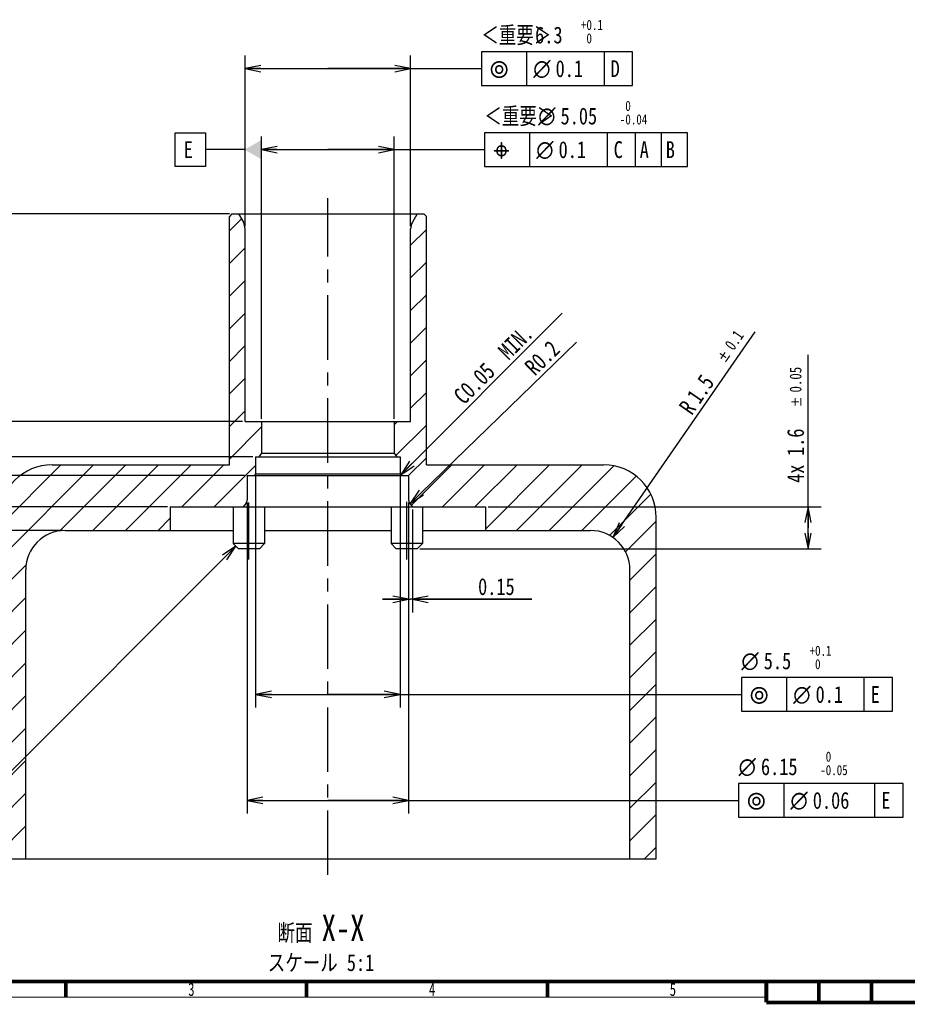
# Model space of a CAD drawing. Header units: millimetres. Extents: x 11 to 601, y 29 to 435.
# Tile 2 of 10: x 114 to 283, y 38 to 225. Entities that reach past the tile are written whole.
import ezdxf
from ezdxf.enums import TextEntityAlignment as Align

# ---------------------------------------------------------------- set-up
doc = ezdxf.new("R2010")
doc.units = ezdxf.units.MM
doc.header["$LTSCALE"] = 32.67
doc.linetypes.add('CENTER', pattern=[0.6, 0.375, -0.075, 0.075, -0.075])
doc.layers.get('0').update_dxf_attribs({"linetype": 'CONTINUOUS'})
doc.layers.add('AXIS', color=7, linetype='CONTINUOUS')
doc.layers.add('DEF_AXIS', color=7, linetype='CONTINUOUS')
doc.styles.get("Standard").update_dxf_attribs({"font": 'txt', "width": 0.8})
doc.styles.add('TEXTSTYLE_14', font='gdt')
doc.styles.add('TEXTSTYLE_2', font='txt', dxfattribs={"width": 0.71399992})
doc.dimstyles.new('DIMSTYLE_11', dxfattribs={"dimtxt": 3.2, "dimasz": 3, "dimexe": 2.5, "dimexo": 0.5, "dimgap": 0.8, "dimtad": 1, "dimdec": 3, "dimlfac": 0.2, "dimdsep": 46, "dimtxsty": 'STANDARD', "dimblk": 'OPEN', "dimblk1": 'OPEN', "dimblk2": 'OPEN', "dimcen": 0.09, "dimadec": 3, "dimazin": 2, "dimtol": 1, "dimtp": 0.1, "dimtfac": 0.6, "dimtdec": 3, "dimtofl": 0, "dimtmove": 0, "dimatfit": 3, "dimldrblk": 'OPEN', "dimfxl": 1, "dimtolj": 1, "dimarcsym": 0})
doc.dimstyles.new('DIMSTYLE_12', dxfattribs={"dimtxt": 3.2, "dimasz": 3, "dimexe": 2.5, "dimexo": 0.5, "dimgap": 0.8, "dimtad": 1, "dimdec": 3, "dimlfac": 0.2, "dimdsep": 46, "dimtxsty": 'STANDARD', "dimblk": 'OPEN', "dimblk1": 'OPEN', "dimblk2": 'OPEN', "dimcen": 0.09, "dimadec": 3, "dimazin": 2, "dimtol": 1, "dimtm": 0.05, "dimtfac": 0.6, "dimtdec": 3, "dimtofl": 0, "dimtmove": 0, "dimatfit": 3, "dimldrblk": 'OPEN', "dimfxl": 1, "dimtolj": 1, "dimarcsym": 0})
doc.dimstyles.new('DIMSTYLE_13', dxfattribs={"dimtxt": 3.2, "dimasz": 3, "dimexe": 2.5, "dimexo": 0.5, "dimgap": 0.8, "dimtad": 1, "dimdec": 3, "dimlfac": 0.2, "dimdsep": 46, "dimtxsty": 'STANDARD', "dimblk": 'OPEN', "dimblk1": 'OPEN', "dimblk2": 'OPEN', "dimcen": 0.09, "dimadec": 3, "dimazin": 2, "dimtol": 1, "dimtp": 0.03, "dimtm": 0.03, "dimtfac": 1, "dimtdec": 3, "dimtofl": 0, "dimtmove": 0, "dimatfit": 3, "dimldrblk": 'OPEN', "dimfxl": 1, "dimtolj": 1, "dimarcsym": 0})
doc.dimstyles.new('DIMSTYLE_14', dxfattribs={"dimtxt": 3.2, "dimasz": 3, "dimexe": 2.5, "dimexo": 0.5, "dimgap": 0.8, "dimtad": 1, "dimdec": 3, "dimlfac": 0.2, "dimdsep": 46, "dimtxsty": 'STANDARD', "dimblk": 'OPEN', "dimblk1": 'OPEN', "dimblk2": 'OPEN', "dimcen": 0.09, "dimadec": 3, "dimazin": 2, "dimtp": 0.001, "dimtm": 0.001, "dimtfac": 1, "dimtdec": 3, "dimtofl": 0, "dimtmove": 0, "dimatfit": 3, "dimldrblk": 'OPEN', "dimfxl": 1, "dimtolj": 1, "dimarcsym": 0})
doc.dimstyles.new('DIMSTYLE_17', dxfattribs={"dimtxt": 3.2, "dimasz": 3, "dimexe": 2.5, "dimexo": 0.5, "dimgap": 0.8, "dimtad": 1, "dimdec": 3, "dimlfac": 0.2, "dimdsep": 46, "dimtxsty": 'STANDARD', "dimblk": 'OPEN', "dimblk1": 'OPEN', "dimblk2": 'OPEN', "dimcen": 0.09, "dimadec": 3, "dimazin": 2, "dimtol": 1, "dimtp": 0.1, "dimtm": 0.1, "dimtfac": 1, "dimtdec": 3, "dimtofl": 0, "dimtmove": 0, "dimatfit": 3, "dimldrblk": 'OPEN', "dimfxl": 1, "dimtolj": 1, "dimarcsym": 0})
doc.dimstyles.new('DIMSTYLE_18', dxfattribs={"dimtxt": 3.2, "dimasz": 3, "dimexe": 2.5, "dimexo": 0.5, "dimgap": 0.8, "dimtad": 1, "dimdec": 3, "dimlfac": 0.2, "dimdsep": 46, "dimtxsty": 'STANDARD', "dimblk": 'OPEN', "dimblk1": 'OPEN', "dimblk2": 'OPEN', "dimcen": 0.09, "dimadec": 3, "dimazin": 2, "dimtp": 0.001, "dimtm": 0.001, "dimtfac": 1, "dimtdec": 3, "dimtofl": 0, "dimtmove": 0, "dimatfit": 3, "dimldrblk": 'OPEN', "dimfxl": 1, "dimtolj": 1, "dimarcsym": 0})
doc.dimstyles.new('DIMSTYLE_7', dxfattribs={"dimtxt": 3.2, "dimasz": 3, "dimexe": 2.5, "dimexo": 0.5, "dimgap": 0.8, "dimtad": 1, "dimdec": 3, "dimlfac": 0.2, "dimdsep": 46, "dimtxsty": 'STANDARD', "dimblk": 'OPEN', "dimblk1": 'OPEN', "dimblk2": 'OPEN', "dimcen": 0.09, "dimadec": 3, "dimazin": 2, "dimtol": 1, "dimtm": 0.04, "dimtfac": 0.6, "dimtdec": 3, "dimtofl": 0, "dimtmove": 0, "dimatfit": 3, "dimldrblk": 'OPEN', "dimfxl": 1, "dimtolj": 1, "dimarcsym": 0})
doc.dimstyles.new('DIMSTYLE_8', dxfattribs={"dimtxt": 3.2, "dimasz": 3, "dimexe": 2.5, "dimexo": 0.5, "dimgap": 0.8, "dimtad": 1, "dimdec": 3, "dimlfac": 0.2, "dimdsep": 46, "dimtxsty": 'STANDARD', "dimblk": 'OPEN', "dimblk1": 'OPEN', "dimblk2": 'OPEN', "dimcen": 0.09, "dimadec": 3, "dimazin": 2, "dimtol": 1, "dimtp": 0.05, "dimtm": 0.05, "dimtfac": 1, "dimtdec": 3, "dimtofl": 0, "dimtmove": 0, "dimatfit": 3, "dimldrblk": 'OPEN', "dimfxl": 1, "dimtolj": 1, "dimarcsym": 0})
doc.dimstyles.get("Standard").update_dxf_attribs({"dimtxt": 3.2, "dimasz": 3, "dimexe": 2.5, "dimexo": 0.5, "dimtad": 1, "dimdec": 3, "dimdsep": 46, "dimtxsty": 'STANDARD', "dimblk": 'OPEN', "dimblk1": 'OPEN', "dimblk2": 'OPEN', "dimcen": 0.09, "dimadec": 3, "dimazin": 2, "dimtol": 1, "dimtp": 0.001, "dimtm": 0.001, "dimtfac": 1, "dimtdec": 3, "dimtofl": 0, "dimtmove": 0, "dimatfit": 3, "dimldrblk": 'OPEN', "dimfxl": 1, "dimtolj": 1, "dimarcsym": 0})

# ---------------------------------------------------------------- blocks, each defined once
blk = doc.blocks.new('_OPEN')
at = {"color": 0, "linetype": 'BYBLOCK'}
for p, q in [((0, 0), (-1, 0.2)), ((-1, -0.2), (0, 0)), ((-1, 0), (0, 0))]:
    blk.add_line(p, q, dxfattribs=at)
blk = doc.blocks.new('*D10')
at = {"color": 7, "linetype": 'CONTINUOUS'}
for p, q in [((159.9062024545, 149.0508969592), (159.9062024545, 202.7740640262)), ((185.1562024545, 149.0508969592), (185.1562024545, 202.7740640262)), ((159.9062024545, 200.2740640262), (172.5312024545, 200.2740640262)), ((185.1562024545, 200.2740640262), (172.5312024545, 200.2740640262)), ((172.5312024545, 200.2740640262), (202.3218317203, 200.2740640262))]:
    blk.add_line(p, q, dxfattribs=at)
at = {"color": 7, "linetype": 'CONTINUOUS', "xscale": 3, "yscale": 3, "zscale": 3, "rotation": 180}
blk.add_blockref('_OPEN', (159.9062024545, 200.2740640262), dxfattribs=at)
at = {"color": 7, "linetype": 'CONTINUOUS', "xscale": 3, "yscale": 3, "zscale": 3}
blk.add_blockref('_OPEN', (185.1562024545, 200.2740640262), dxfattribs=at)
at = {"color": 7, "linetype": 'CONTINUOUS', "width": 0.8}
for s, height, p in [('＜重要＞', 3.2, (202.3218317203, 205.0740640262)), ('5.05', 3.2, (216.828498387, 205.0740640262)), ('  0', 1.92, (227.068498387, 207.6340640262)), (' -0.04', 1.92, (227.068498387, 205.0740640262))]:
    blk.add_text(s, height=height, dxfattribs=at).set_placement(p)
at = {"color": 7, "linetype": 'CONTINUOUS', "style": 'TEXTSTYLE_14'}
blk.add_text('n', height=3.2, dxfattribs=at).set_placement((212.5618317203, 205.0740640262))
blk = doc.blocks.new('*D11')
at = {"color": 7, "linetype": 'CONTINUOUS'}
for p, q in [((263.9596033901, 128.3008969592), (263.9596033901, 161.2359832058)), ((203.0312024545, 132.3008969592), (266.4596033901, 132.3008969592)), ((263.9596033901, 132.3008969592), (263.9596033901, 128.3008969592)), ((263.9596033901, 124.3008969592), (263.9596033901, 128.3008969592)), ((190.0572215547, 124.3008969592), (266.4596033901, 124.3008969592))]:
    blk.add_line(p, q, dxfattribs=at)
at = {"color": 7, "linetype": 'CONTINUOUS', "xscale": 3, "yscale": 3, "zscale": 3}
for p, rotation in [((263.9596033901, 132.3008969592), 90), ((263.9596033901, 124.3008969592), 270)]:
    blk.add_blockref('_OPEN', p, dxfattribs=dict(at, rotation=rotation))
at = {"color": 7, "linetype": 'CONTINUOUS', "width": 0.8}
for s, height, p in [('0.05', 2.24, (262.6796033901, 154.0679832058)), ('1.6', 3.2, (263.1596033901, 141.9826498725)), ('4x', 3.2, (263.1596033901, 136.8626498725))]:
    blk.add_text(s, height=height, rotation=90, dxfattribs=at).set_placement(p)
at = {"color": 7, "linetype": 'CONTINUOUS', "style": 'TEXTSTYLE_14'}
blk.add_text('`', height=2.24, rotation=90, dxfattribs=at).set_placement((262.6796033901, 151.4546498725))
blk = doc.blocks.new('*D12')
at = {"color": 7, "linetype": 'CONTINUOUS'}
for p, q in [((61.7008399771, 132.3008969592), (61.7008399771, 137.3008969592)), ((61.7008399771, 137.3008969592), (61.7008399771, 130.0508969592)), ((142.0312024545, 132.3008969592), (59.2008399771, 132.3008969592)), ((61.7008399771, 92.3704190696), (61.7008399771, 130.0508969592)), ((122.0312024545, 127.8008969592), (59.2008399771, 127.8008969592)), ((61.7008399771, 127.8008969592), (61.7008399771, 92.3704190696))]:
    blk.add_line(p, q, dxfattribs=at)
at = {"color": 7, "linetype": 'CONTINUOUS', "xscale": 3, "yscale": 3, "zscale": 3}
for p, rotation in [((61.7008399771, 132.3008969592), 270), ((61.7008399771, 127.8008969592), 90)]:
    blk.add_blockref('_OPEN', p, dxfattribs=dict(at, rotation=rotation))
at = {"color": 7, "linetype": 'CONTINUOUS', "width": 0.8}
for s, height, p in [('0.05', 2.24, (60.4208399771, 111.6237524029)), ('0.9', 3.2, (60.9008399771, 100.0504190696))]:
    blk.add_text(s, height=height, rotation=90, dxfattribs=at).set_placement(p, align=Align.RIGHT)
at = {"color": 7, "linetype": 'CONTINUOUS', "style": 'TEXTSTYLE_14'}
blk.add_text('`', height=2.24, rotation=90, dxfattribs=at).set_placement((60.4208399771, 104.4557524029), align=Align.RIGHT)
blk = doc.blocks.new('*D13')
at = {"color": 7, "linetype": 'CONTINUOUS'}
for p, q in [((153.7812024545, 188.0508969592), (59.2008399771, 188.0508969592)), ((61.7008399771, 188.0508969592), (61.7008399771, 160.1758969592)), ((61.7008399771, 132.3008969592), (61.7008399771, 160.1758969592)), ((142.0312024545, 132.3008969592), (59.2008399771, 132.3008969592))]:
    blk.add_line(p, q, dxfattribs=at)
at = {"color": 7, "linetype": 'CONTINUOUS', "xscale": 3, "yscale": 3, "zscale": 3}
for p, rotation in [((61.7008399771, 188.0508969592), 90), ((61.7008399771, 132.3008969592), 270)]:
    blk.add_blockref('_OPEN', p, dxfattribs=dict(at, rotation=rotation))
at = {"color": 7, "linetype": 'CONTINUOUS', "width": 0.8}
for s, height, p in [('0.05', 2.24, (60.4208399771, 173.8985636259)), ('11.15', 3.2, (60.9008399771, 159.5092302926)), ('＜重要＞', 3.2, (60.9008399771, 147.9892302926))]:
    blk.add_text(s, height=height, rotation=90, dxfattribs=at).set_placement(p, align=Align.CENTER)
at = {"color": 7, "linetype": 'CONTINUOUS', "style": 'TEXTSTYLE_14'}
blk.add_text('`', height=2.24, rotation=90, dxfattribs=at).set_placement((60.4208399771, 169.0078969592), align=Align.CENTER)
blk = doc.blocks.new('*D18')
at = {"color": 7, "linetype": 'CONTINUOUS'}
for p, q in [((156.7812024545, 185.7159604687), (156.7812024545, 218.1865832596)), ((188.2812024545, 185.7159604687), (188.2812024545, 218.1865832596)), ((156.7812024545, 215.6865832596), (172.5312024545, 215.6865832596)), ((188.2812024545, 215.6865832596), (172.5312024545, 215.6865832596)), ((172.5312024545, 215.6865832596), (201.7501480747, 215.6865832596))]:
    blk.add_line(p, q, dxfattribs=at)
at = {"color": 7, "linetype": 'CONTINUOUS', "xscale": 3, "yscale": 3, "zscale": 3, "rotation": 180}
blk.add_blockref('_OPEN', (156.7812024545, 215.6865832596), dxfattribs=at)
at = {"color": 7, "linetype": 'CONTINUOUS', "xscale": 3, "yscale": 3, "zscale": 3}
blk.add_blockref('_OPEN', (188.2812024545, 215.6865832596), dxfattribs=at)
at = {"color": 7, "linetype": 'CONTINUOUS', "width": 0.8}
for s, height, p in [(' +0.1', 1.92, (219.6701480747, 223.0465832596)), ('＜重要＞', 3.2, (201.7501480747, 220.4865832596)), ('6.3', 3.2, (211.9901480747, 220.4865832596)), ('  0', 1.92, (219.6701480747, 220.4865832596))]:
    blk.add_text(s, height=height, dxfattribs=at).set_placement(p)
blk = doc.blocks.new('*D19')
at = {"color": 7, "linetype": 'CONTINUOUS'}
for p, q in [((158.7812024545, 138.0508969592), (158.7812024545, 94.1064390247)), ((186.2812024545, 138.0508969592), (186.2812024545, 94.1064390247)), ((158.7812024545, 96.6064390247), (172.5312024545, 96.6064390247)), ((186.2812024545, 96.6064390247), (172.5312024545, 96.6064390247)), ((172.5312024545, 96.6064390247), (251.2421332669, 96.6064390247))]:
    blk.add_line(p, q, dxfattribs=at)
at = {"color": 7, "linetype": 'CONTINUOUS', "xscale": 3, "yscale": 3, "zscale": 3, "rotation": 180}
blk.add_blockref('_OPEN', (158.7812024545, 96.6064390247), dxfattribs=at)
at = {"color": 7, "linetype": 'CONTINUOUS', "xscale": 3, "yscale": 3, "zscale": 3}
blk.add_blockref('_OPEN', (186.2812024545, 96.6064390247), dxfattribs=at)
at = {"color": 7, "linetype": 'CONTINUOUS', "width": 0.8}
for s, height, p in [(' +0.1', 1.92, (263.1887999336, 103.9664390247)), ('5.5', 3.2, (255.5087999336, 101.4064390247)), ('  0', 1.92, (263.1887999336, 101.4064390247))]:
    blk.add_text(s, height=height, dxfattribs=at).set_placement(p)
at = {"color": 7, "linetype": 'CONTINUOUS', "style": 'TEXTSTYLE_14'}
blk.add_text('n', height=3.2, dxfattribs=at).set_placement((251.2421332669, 101.4064390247))
blk = doc.blocks.new('*D20')
at = {"color": 7, "linetype": 'CONTINUOUS'}
for p, q in [((157.1562024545, 133.1342302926), (157.1562024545, 73.9597433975)), ((187.9062024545, 133.1342302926), (187.9062024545, 73.9597433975)), ((157.1562024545, 76.4597433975), (172.5312024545, 76.4597433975)), ((187.9062024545, 76.4597433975), (172.5312024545, 76.4597433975)), ((172.5312024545, 76.4597433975), (250.7099477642, 76.4597433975))]:
    blk.add_line(p, q, dxfattribs=at)
at = {"color": 7, "linetype": 'CONTINUOUS', "xscale": 3, "yscale": 3, "zscale": 3, "rotation": 180}
blk.add_blockref('_OPEN', (157.1562024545, 76.4597433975), dxfattribs=at)
at = {"color": 7, "linetype": 'CONTINUOUS', "xscale": 3, "yscale": 3, "zscale": 3}
blk.add_blockref('_OPEN', (187.9062024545, 76.4597433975), dxfattribs=at)
at = {"color": 7, "linetype": 'CONTINUOUS', "width": 0.8}
for s, height, p in [('6.15', 3.2, (254.9766144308, 81.2597433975)), ('  0', 1.92, (265.2166144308, 83.8197433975)), (' -0.05', 1.92, (265.2166144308, 81.2597433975))]:
    blk.add_text(s, height=height, dxfattribs=at).set_placement(p)
at = {"color": 7, "linetype": 'CONTINUOUS', "style": 'TEXTSTYLE_14'}
blk.add_text('n', height=3.2, dxfattribs=at).set_placement((250.7099477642, 81.2597433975))
blk = doc.blocks.new('*D21')
at = {"color": 7, "linetype": 'CONTINUOUS'}
for p, q in [((72.8242002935, 140.4258969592), (72.8242002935, 175.8624924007)), ((156.2812024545, 148.5508969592), (70.3242002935, 148.5508969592)), ((72.8242002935, 148.5508969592), (72.8242002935, 140.4258969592)), ((72.8242002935, 132.3008969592), (72.8242002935, 140.4258969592)), ((142.0312024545, 132.3008969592), (70.3242002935, 132.3008969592))]:
    blk.add_line(p, q, dxfattribs=at)
at = {"color": 7, "linetype": 'CONTINUOUS', "xscale": 3, "yscale": 3, "zscale": 3}
for p, rotation in [((72.8242002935, 148.5508969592), 90), ((72.8242002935, 132.3008969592), 270)]:
    blk.add_blockref('_OPEN', p, dxfattribs=dict(at, rotation=rotation))
at = {"color": 7, "linetype": 'CONTINUOUS', "width": 0.8}
for s, height, p in [('0.03', 2.24, (71.5442002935, 168.6944924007)), ('3.25', 3.2, (72.0242002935, 154.0491590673))]:
    blk.add_text(s, height=height, rotation=90, dxfattribs=at).set_placement(p)
at = {"color": 7, "linetype": 'CONTINUOUS', "style": 'TEXTSTYLE_14'}
blk.add_text('`', height=2.24, rotation=90, dxfattribs=at).set_placement((71.5442002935, 166.0811590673))
blk = doc.blocks.new('*D22')
at = {"color": 7, "linetype": 'CONTINUOUS'}
for p, q in [((90.1441774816, 138.3008969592), (90.1441774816, 172.8208645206)), ((90.1441774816, 172.8208645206), (90.1441774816, 135.3008969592)), ((156.6562024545, 138.3008969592), (87.6441774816, 138.3008969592)), ((90.1441774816, 127.3008969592), (90.1441774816, 135.3008969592)), ((142.0312024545, 132.3008969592), (87.6441774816, 132.3008969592)), ((90.1441774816, 132.3008969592), (90.1441774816, 127.3008969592))]:
    blk.add_line(p, q, dxfattribs=at)
at = {"color": 7, "linetype": 'CONTINUOUS', "xscale": 3, "yscale": 3, "zscale": 3}
for p, rotation in [((90.1441774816, 138.3008969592), 270), ((90.1441774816, 132.3008969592), 90)]:
    blk.add_blockref('_OPEN', p, dxfattribs=dict(at, rotation=rotation))
at = {"color": 7, "linetype": 'CONTINUOUS', "width": 0.8}
for s, height, p in [('0.05', 2.24, (88.8641774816, 165.6528645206)), ('1.2', 3.2, (89.3441774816, 153.5675311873))]:
    blk.add_text(s, height=height, rotation=90, dxfattribs=at).set_placement(p)
at = {"color": 7, "linetype": 'CONTINUOUS', "style": 'TEXTSTYLE_14'}
blk.add_text('`', height=2.24, rotation=90, dxfattribs=at).set_placement((88.8641774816, 163.0395311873))
blk = doc.blocks.new('*D23')
at = {"color": 7, "linetype": 'CONTINUOUS'}
for p, q in [((81.0869461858, 137.0508969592), (81.0869461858, 173.116629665)), ((158.2812024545, 141.8008969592), (78.5869461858, 141.8008969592)), ((81.0869461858, 141.8008969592), (81.0869461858, 137.0508969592)), ((81.0869461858, 132.3008969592), (81.0869461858, 137.0508969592)), ((142.0312024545, 132.3008969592), (78.5869461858, 132.3008969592))]:
    blk.add_line(p, q, dxfattribs=at)
at = {"color": 7, "linetype": 'CONTINUOUS', "xscale": 3, "yscale": 3, "zscale": 3}
for p, rotation in [((81.0869461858, 141.8008969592), 90), ((81.0869461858, 132.3008969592), 270)]:
    blk.add_blockref('_OPEN', p, dxfattribs=dict(at, rotation=rotation))
at = {"color": 7, "linetype": 'CONTINUOUS', "width": 0.8}
for s, height, p in [('0.05', 2.24, (79.8069461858, 165.948629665)), ('1.9', 3.2, (80.2869461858, 153.8632963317))]:
    blk.add_text(s, height=height, rotation=90, dxfattribs=at).set_placement(p)
at = {"color": 7, "linetype": 'CONTINUOUS', "style": 'TEXTSTYLE_14'}
blk.add_text('`', height=2.24, rotation=90, dxfattribs=at).set_placement((79.8069461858, 163.3352963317))
blk = doc.blocks.new('*D24')
at = {"color": 7, "linetype": 'CONTINUOUS'}
for p, q in [((187.9062024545, 133.1342302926), (187.9062024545, 112.2331231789)), ((188.6562024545, 131.8008969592), (188.6562024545, 112.2331231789)), ((187.9062024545, 114.7331231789), (182.9062024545, 114.7331231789)), ((182.9062024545, 114.7331231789), (188.2812024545, 114.7331231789)), ((211.3728667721, 114.7331231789), (188.2812024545, 114.7331231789)), ((188.6562024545, 114.7331231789), (211.3728667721, 114.7331231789))]:
    blk.add_line(p, q, dxfattribs=at)
at = {"color": 7, "linetype": 'CONTINUOUS', "xscale": 3, "yscale": 3, "zscale": 3}
blk.add_blockref('_OPEN', (187.9062024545, 114.7331231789), dxfattribs=at)
at = {"color": 7, "linetype": 'CONTINUOUS', "xscale": 3, "yscale": 3, "zscale": 3, "rotation": 180}
blk.add_blockref('_OPEN', (188.6562024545, 114.7331231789), dxfattribs=at)
at = {"color": 7, "linetype": 'CONTINUOUS', "insert": (201.1328667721, 118.7331231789), "char_height": 3.2, "width": 10.24, "attachment_point": 1, "line_spacing_factor": 0.9}
blk.add_mtext('0.15', dxfattribs=at)
blk = doc.blocks.new('*D33')
at = {"color": 7, "linetype": 'CONTINUOUS'}
blk.add_line((226.7985859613, 126.4685089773), (253.8669335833, 165.5901547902), dxfattribs=at)
at = {"color": 7, "linetype": 'CONTINUOUS', "xscale": 3, "yscale": 3, "zscale": 3, "rotation": 235.3205600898}
blk.add_blockref('_OPEN', (226.7985859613, 126.4685089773), dxfattribs=at)
at = {"color": 7, "linetype": 'CONTINUOUS', "width": 0.8}
for s, height, p in [('0.1', 2.24, (249.7554673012, 161.8975106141)), ('1.5', 3.2, (243.2738275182, 151.6860451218)), ('R', 3.2, (241.8172272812, 149.580833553))]:
    blk.add_text(s, height=height, rotation=55.3205600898, dxfattribs=at).set_placement(p)
at = {"color": 7, "linetype": 'CONTINUOUS', "style": 'TEXTSTYLE_14'}
blk.add_text('`', height=2.24, rotation=55.3205600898, dxfattribs=at).set_placement((248.2685212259, 159.7484404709))
blk = doc.blocks.new('*D34')
at = {"color": 7, "linetype": 'CONTINUOUS'}
blk.add_line((188.1883902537, 132.9379935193), (219.8407821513, 163.6390030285), dxfattribs=at)
at = {"color": 7, "linetype": 'CONTINUOUS', "xscale": 3, "yscale": 3, "zscale": 3, "rotation": 224.1258541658}
blk.add_blockref('_OPEN', (188.1883902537, 132.9379935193), dxfattribs=at)
at = {"color": 7, "linetype": 'CONTINUOUS', "insert": (209.7054381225, 159.3807872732), "char_height": 3.2, "width": 10.24, "attachment_point": 1, "rotation": 44.12585416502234, "line_spacing_factor": 0.9}
blk.add_mtext('R0.2', dxfattribs=at)

msp = doc.modelspace()

# ---------------------------------------------------------------- hatches: boundary and pattern name
at = {"linetype": 'CONTINUOUS'}
h = msp.add_hatch(dxfattribs=at)
h.set_pattern_fill('X', scale=4.3865149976, angle=45, style=0, pattern_type=0)
h.set_pattern_definition([(45, (0, 0), (-3.1017345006, 3.1017345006), [])])
edge = h.paths.add_edge_path()
edge.add_line((154.2812024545, 188.0508969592), (155.5312024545, 188.0508969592))
edge.add_line((155.5312024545, 188.0508969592), (156.4462659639, 186.4659604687))
edge.add_arc((154.2812024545, 185.2159604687), 2.5, 360, 390, ccw=False)
edge.add_line((156.7812024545, 148.5508969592), (156.7812024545, 185.2159604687))
edge.add_line((156.7812024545, 148.5508969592), (159.9062024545, 148.5508969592))
edge.add_line((159.9062024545, 148.5508969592), (159.9062024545, 142.5508969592))
edge.add_line((159.9062024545, 142.5508969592), (159.4062024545, 141.8008969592))
edge.add_line((158.7812024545, 141.8008969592), (159.4062024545, 141.8008969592))
edge.add_line((158.7812024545, 141.8008969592), (158.7812024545, 138.5508969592))
edge.add_line((158.7812024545, 138.5508969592), (158.5312024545, 138.3008969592))
edge.add_line((157.1562024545, 138.3008969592), (158.5312024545, 138.3008969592))
edge.add_line((157.1562024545, 138.3008969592), (157.1562024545, 133.6342302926))
edge.add_arc((156.1562024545, 133.6342302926), 1, -36.8698976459, 0)
edge.add_line((156.9562024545, 133.0342302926), (156.4062024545, 132.3008969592))
edge.add_line((142.5312024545, 132.3008969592), (156.4062024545, 132.3008969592))
edge.add_line((142.5312024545, 132.3008969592), (142.5312024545, 127.8008969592))
edge.add_line((142.5312024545, 127.8008969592), (122.5312024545, 127.8008969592))
edge.add_arc((122.5312024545, 120.3008969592), 7.5, 450, 540, ccw=False)
edge.add_line((115.0312024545, 65.3008969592), (115.0312024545, 120.3008969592))
edge.add_line((110.0312024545, 65.3008969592), (115.0312024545, 65.3008969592))
edge.add_line((110.0312024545, 65.3008969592), (110.0312024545, 130.3008969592))
edge.add_arc((120.0312024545, 130.3008969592), 10, 90, 180)
edge.add_line((120.0312024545, 140.3008969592), (153.7812024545, 140.3008969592))
edge.add_line((153.7812024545, 140.3008969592), (153.7812024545, 187.5508969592))
edge.add_line((154.2812024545, 188.0508969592), (153.7812024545, 187.5508969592))
edge = h.paths.add_edge_path()
edge.add_line((189.5312024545, 188.0508969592), (190.7812024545, 188.0508969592))
edge.add_line((190.7812024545, 188.0508969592), (191.2812024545, 187.5508969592))
edge.add_line((191.2812024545, 140.3008969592), (191.2812024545, 187.5508969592))
edge.add_line((191.2812024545, 140.3008969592), (225.0312024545, 140.3008969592))
edge.add_arc((225.0312024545, 130.3008969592), 10, 360, 450, ccw=False)
edge.add_line((235.0312024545, 65.3008969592), (235.0312024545, 130.3008969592))
edge.add_line((230.0312024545, 65.3008969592), (235.0312024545, 65.3008969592))
edge.add_line((230.0312024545, 65.3008969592), (230.0312024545, 120.3008969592))
edge.add_arc((222.5312024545, 120.3008969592), 7.5, 0, 90)
edge.add_line((222.5312024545, 127.8008969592), (202.5312024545, 127.8008969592))
edge.add_line((202.5312024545, 132.3008969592), (202.5312024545, 127.8008969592))
edge.add_line((188.6562024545, 132.3008969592), (202.5312024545, 132.3008969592))
edge.add_line((188.1062024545, 133.0342302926), (188.6562024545, 132.3008969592))
edge.add_arc((188.9062024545, 133.6342302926), 1, 540, 576.8698976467, ccw=False)
edge.add_line((187.9062024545, 138.3008969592), (187.9062024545, 133.6342302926))
edge.add_line((186.5312024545, 138.3008969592), (187.9062024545, 138.3008969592))
edge.add_line((186.2812024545, 138.5508969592), (186.5312024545, 138.3008969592))
edge.add_line((186.2812024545, 141.8008969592), (186.2812024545, 138.5508969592))
edge.add_line((185.6562024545, 141.8008969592), (186.2812024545, 141.8008969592))
edge.add_line((185.1562024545, 142.5508969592), (185.6562024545, 141.8008969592))
edge.add_line((185.1562024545, 148.5508969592), (185.1562024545, 142.5508969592))
edge.add_line((185.1562024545, 148.5508969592), (188.2812024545, 148.5508969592))
edge.add_line((188.2812024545, 148.5508969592), (188.2812024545, 185.2159604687))
edge.add_arc((190.7812024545, 185.2159604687), 2.5, 150, 180)
edge.add_line((189.5312024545, 188.0508969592), (188.616138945, 186.4659604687))

# ---------------------------------------------------------------- linework, layer by layer
at = {"color": 7, "linetype": 'CONTINUOUS'}
for p, q in [((201.7501480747, 218.8865832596), (201.7501480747, 212.4865832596)), ((230.523481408, 218.8865832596), (201.7501480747, 218.8865832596)), ((210.4168147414, 212.4865832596), (210.4168147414, 218.8865832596)), ((225.163481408, 212.4865832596), (225.163481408, 218.8865832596)), ((230.523481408, 212.4865832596), (230.523481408, 218.8865832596)), ((201.7501480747, 212.4865832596), (230.523481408, 212.4865832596)), ((143.4962355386, 197.0740640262), (143.4962355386, 203.4740640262)), ((143.4962355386, 203.4740640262), (149.2562355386, 203.4740640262)), ((149.2562355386, 203.4740640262), (149.2562355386, 197.0740640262)), ((202.3218317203, 203.4740640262), (202.3218317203, 197.0740640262)), ((241.0151650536, 203.4740640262), (202.3218317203, 203.4740640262)), ((210.988498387, 197.0740640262), (210.988498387, 203.4740640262)), ((225.7351650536, 197.0740640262), (225.7351650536, 203.4740640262)), ((231.0951650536, 197.0740640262), (231.0951650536, 203.4740640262)), ((236.0551650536, 197.0740640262), (236.0551650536, 203.4740640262)), ((241.0151650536, 197.0740640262), (241.0151650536, 203.4740640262)), ((156.7062024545, 200.2740640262), (149.2562355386, 200.2740640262)), ((149.2562355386, 197.0740640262), (143.4962355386, 197.0740640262)), ((202.3218317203, 197.0740640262), (241.0151650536, 197.0740640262)), ((154.2812024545, 188.0508969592), (153.7812024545, 187.5508969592)), ((153.7812024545, 140.3008969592), (153.7812024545, 187.5508969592)), ((154.2812024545, 188.0508969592), (190.7812024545, 188.0508969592)), ((155.5312024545, 188.0508969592), (156.4462659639, 186.4659604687)), ((189.5312024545, 188.0508969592), (188.616138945, 186.4659604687)), ((190.7812024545, 188.0508969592), (191.2812024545, 187.5508969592)), ((191.2812024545, 140.3008969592), (191.2812024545, 187.5508969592)), ((156.7812024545, 148.5508969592), (156.7812024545, 185.2159604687)), ((188.2812024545, 148.5508969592), (188.2812024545, 185.2159604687)), ((156.7812024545, 148.5508969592), (188.2812024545, 148.5508969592)), ((159.9062024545, 148.5508969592), (159.9062024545, 142.5508969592)), ((185.1562024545, 148.5508969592), (185.1562024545, 142.5508969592)), ((159.9062024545, 142.5508969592), (159.4062024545, 141.8008969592)), ((159.9062024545, 142.5508969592), (185.1562024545, 142.5508969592)), ((185.1562024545, 142.5508969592), (185.6562024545, 141.8008969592)), ((158.7812024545, 141.8008969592), (158.7812024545, 138.5508969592)), ((158.7812024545, 141.8008969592), (186.2812024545, 141.8008969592)), ((186.2812024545, 141.8008969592), (186.2812024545, 138.5508969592)), ((120.0312024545, 140.3008969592), (153.7812024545, 140.3008969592)), ((191.2812024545, 140.3008969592), (225.0312024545, 140.3008969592)), ((157.1562024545, 138.3008969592), (157.1562024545, 133.6342302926)), ((157.1562024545, 138.3008969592), (187.9062024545, 138.3008969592)), ((158.7812024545, 138.5508969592), (158.5312024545, 138.3008969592)), ((186.2812024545, 138.5508969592), (158.7812024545, 138.5508969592)), ((186.2812024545, 138.5508969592), (186.5312024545, 138.3008969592)), ((187.9062024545, 138.3008969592), (187.9062024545, 133.6342302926)), ((156.9562024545, 133.0342302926), (156.4062024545, 132.3008969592)), ((188.1062024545, 133.0342302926), (188.6562024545, 132.3008969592)), ((142.5312024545, 132.3008969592), (142.5312024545, 127.8008969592)), ((142.5312024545, 132.3008969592), (202.5312024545, 132.3008969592)), ((154.5051833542, 132.3008969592), (154.5051833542, 125.3008969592)), ((160.5051833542, 132.3008969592), (160.5051833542, 125.3008969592)), ((184.5572215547, 132.3008969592), (184.5572215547, 125.3008969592)), ((190.5572215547, 132.3008969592), (190.5572215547, 125.3008969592)), ((202.5312024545, 132.3008969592), (202.5312024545, 127.8008969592)), ((235.0312024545, 65.3008969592), (235.0312024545, 130.3008969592)), ((122.5312024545, 127.8008969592), (154.5051833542, 127.8008969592)), ((160.5051833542, 127.8008969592), (184.5572215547, 127.8008969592)), ((190.5572215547, 127.8008969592), (222.5312024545, 127.8008969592)), ((155.5051833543, 124.3008969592), (154.5051833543, 125.3008969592)), ((160.5051833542, 125.3008969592), (154.5051833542, 125.3008969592)), ((159.5051833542, 124.3008969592), (155.5051833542, 124.3008969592)), ((159.5051833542, 124.3008969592), (160.5051833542, 125.3008969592)), ((190.5572215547, 125.3008969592), (184.5572215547, 125.3008969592)), ((185.5572215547, 124.3008969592), (184.5572215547, 125.3008969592)), ((189.5572215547, 124.3008969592), (185.5572215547, 124.3008969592)), ((189.5572215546, 124.3008969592), (190.5572215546, 125.3008969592)), ((115.0312024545, 65.3008969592), (115.0312024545, 120.3008969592)), ((230.0312024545, 65.3008969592), (230.0312024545, 120.3008969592)), ((251.2421332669, 99.8064390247), (251.2421332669, 93.4064390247)), ((280.0154666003, 99.8064390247), (251.2421332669, 99.8064390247)), ((259.9087999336, 93.4064390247), (259.9087999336, 99.8064390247)), ((274.6554666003, 93.4064390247), (274.6554666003, 99.8064390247)), ((280.0154666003, 93.4064390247), (280.0154666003, 99.8064390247)), ((251.2421332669, 93.4064390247), (280.0154666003, 93.4064390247)), ((250.7099477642, 79.6597433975), (250.7099477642, 73.2597433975)), ((282.0432810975, 79.6597433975), (250.7099477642, 79.6597433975)), ((259.3766144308, 73.2597433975), (259.3766144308, 79.6597433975)), ((276.6832810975, 73.2597433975), (276.6832810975, 79.6597433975)), ((282.0432810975, 73.2597433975), (282.0432810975, 79.6597433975)), ((250.7099477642, 73.2597433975), (282.0432810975, 73.2597433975)), ((110.0312024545, 65.3008969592), (235.0312024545, 65.3008969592))]:
    msp.add_line(p, q, dxfattribs=at)
for points, const_width in [([(31.0000200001, 42), (580.9997200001, 42)], 0.7000000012), ([(122.6633500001, 42), (122.6633500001, 39)], 0.7000000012), ([(168.4933370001, 42), (168.4933370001, 39)], 0.7000000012), ([(214.3233240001, 42), (214.3233240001, 39)], 0.7000000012), ([(255.9998677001, 42), (255.9998677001, 38)], 0.7000000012), ([(265.9998677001, 42), (265.9998677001, 38)], 0.7000000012), ([(275.9998680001, 42), (275.9998680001, 38)], 0.7000000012), ([(28.0000200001, 39), (255.9998677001, 39)], 0.2333333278), ([(255.9998677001, 38), (355.9998680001, 38)], 0.7000000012)]:
    msp.add_lwpolyline(points, dxfattribs=dict(at, const_width=const_width))
for centre, radius, start, end in [((154.2812024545, 185.2159604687), 2.5, 0, 30), ((190.7812024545, 185.2159604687), 2.5, 150, 180), ((120.0312024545, 130.3008969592), 10, 90, 180), ((225.0312024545, 130.3008969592), 10, 0, 90), ((156.1562024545, 133.6342302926), 1, 323.1301023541, 360), ((188.9062024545, 133.6342302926), 1, 180, 216.8698976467), ((122.5312024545, 120.3008969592), 7.5, 90, 180), ((222.5312024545, 120.3008969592), 7.5, 0, 90)]:
    msp.add_arc(centre, radius, start, end, dxfattribs=at)
msp.add_solid([(159.9062024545, 202.1215848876), (159.9062024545, 198.4265431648), (156.7062024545, 200.2740640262)], dxfattribs=at)
at = {"layer": 'AXIS', "color": 7, "linetype": 'CENTER'}
for p, q in [((157.5051833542, 122.3008969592), (157.5051833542, 133.1513219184)), ((187.5572215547, 122.3008969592), (187.5572215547, 133.2648548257))]:
    msp.add_line(p, q, dxfattribs=at)
at = {"layer": 'DEF_AXIS', "color": 7, "linetype": 'CENTER'}
msp.add_line((172.5312024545, 62.3008969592), (172.5312024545, 191.0508969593), dxfattribs=at)

# ---------------------------------------------------------------- texts
at = {"color": 7, "linetype": 'CONTINUOUS', "width": 0.8}
for s, p in [('0.1', (215.883481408, 214.0865832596)), ('D', (226.363481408, 214.0865832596)), ('0.1', (216.4551650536, 198.6740640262)), ('C', (226.9351650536, 198.6740640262)), ('A', (231.8951650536, 198.6740640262)), ('B', (236.8551650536, 198.6740640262)), ('0.1', (265.3754666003, 95.0064390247)), ('E', (275.8554666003, 95.0064390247)), ('0.06', (264.8432810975, 74.8597433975)), ('E', (277.8832810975, 74.8597433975))]:
    msp.add_text(s, height=3.2, dxfattribs=at).set_placement(p)
at = {"color": 7, "linetype": 'CONTINUOUS', "style": 'TEXTSTYLE_14'}
for s, p in [('r', (203.3501480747, 214.0865832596)), ('n', (211.6168147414, 214.0865832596)), ('j', (203.9218317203, 198.6740640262)), ('n', (212.188498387, 198.6740640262)), ('r', (252.8421332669, 95.0064390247)), ('n', (261.1087999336, 95.0064390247)), ('r', (252.3099477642, 74.8597433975)), ('n', (260.5766144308, 74.8597433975))]:
    msp.add_text(s, height=3.2, dxfattribs=at).set_placement(p)
at = {"color": 7, "linetype": 'CONTINUOUS', "char_height": 3.2, "line_spacing_factor": 0.9}
for s, insert, width, attachment_point in [('E', (145.0962355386, 201.8740640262), 2.56, 1), ('断面 \\H5.0;X-X\\P\\H3.2;スケール 5:1', (171.2319214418, 54.6882893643), 30.72, 2)]:
    msp.add_mtext(s, dxfattribs=dict(at, insert=insert, width=width, attachment_point=attachment_point))
at = {"color": 7, "linetype": 'CONTINUOUS', "insert": (196.1784181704, 153.8549669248), "char_height": 3.2, "width": 38.4, "attachment_point": 1, "rotation": 45, "line_spacing_factor": 0.9}
msp.add_mtext('C0.05\u3000MIN.', dxfattribs=at)
at = {"color": 7, "linetype": 'CONTINUOUS', "char_height": 2.5, "width": 2.6774997, "attachment_point": 1, "line_spacing_factor": 0.9, "style": 'TEXTSTYLE_2'}
for s, insert in [('\\Q0.0000015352;3', (145.9407700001, 41.7498)), ('\\Q0.0000015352;4', (191.7740850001, 41.7498)), ('\\Q0.0000015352;5', (237.6073980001, 41.7498))]:
    msp.add_mtext(s, dxfattribs=dict(at, insert=insert))

# ---------------------------------------------------------------- dimensions: what is measured, and where the dimension line sits
at = {"color": 7, "linetype": 'CONTINUOUS'}
for base, p1, p2, text, dimstyle, picture, middle in [((188.2812024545, 215.6865832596), (156.7812024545, 185.2159604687), (188.2812024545, 185.2159604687), '＜重要＞<>', 'DIMSTYLE_11', '*D18', (214.5501480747, 215.6865832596)), ((185.1562024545, 200.2740640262), (159.9062024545, 148.5508969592), (185.1562024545, 148.5508969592), '＜重要＞%%c<>', 'DIMSTYLE_7', '*D10', (219.3031650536, 200.2740640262)), ((186.2812024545, 96.6064390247), (158.7812024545, 138.5508969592), (186.2812024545, 138.5508969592), '%%c<>', 'DIMSTYLE_11', '*D19', (261.0554666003, 96.6064390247)), ((187.9062024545, 76.4597433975), (157.1562024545, 133.6342302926), (187.9062024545, 133.6342302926), '%%c<>', 'DIMSTYLE_12', '*D20', (262.5712810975, 76.4597433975))]:
    dim = msp.add_linear_dim(base=base, p1=p1, p2=p2, text=text, dimstyle=dimstyle, dxfattribs=at)
    dim.commit()
    dim.dimension.update_dxf_attribs({"geometry": picture, "text_midpoint": middle, "dimtype": 160})
for base, p1, p2, angle, text, picture, middle in [((61.7008399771, 188.0508969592), (142.5312024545, 132.3008969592), (154.2812024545, 188.0508969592), 90, '＜重要＞<>', '*D13', (61.7008399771, 160.1758969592)), ((263.9596033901, 124.3008969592), (202.5312024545, 132.3008969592), (189.5572215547, 124.3008969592), 270, '4x<>', '*D11', (263.9596033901, 149.0493165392))]:
    dim = msp.add_linear_dim(base=base, p1=p1, p2=p2, angle=angle, text=text, dimstyle='DIMSTYLE_8', dxfattribs=at)
    dim.commit()
    dim.dimension.update_dxf_attribs({"geometry": picture, "text_midpoint": middle, "dimtype": 160})
for base, p2, angle, dimstyle, picture, middle in [((72.8242002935, 148.5508969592), (156.7812024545, 148.5508969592), 90, 'DIMSTYLE_13', '*D21', (72.8242002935, 164.955825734)), ((81.0869461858, 141.8008969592), (158.7812024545, 141.8008969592), 90, 'DIMSTYLE_8', '*D23', (81.0869461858, 163.4899629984)), ((90.1441774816, 138.3008969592), (157.1562024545, 138.3008969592), 90, 'DIMSTYLE_8', '*D22', (90.1441774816, 163.194197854)), ((61.7008399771, 127.8008969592), (122.5312024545, 127.8008969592), 270, 'DIMSTYLE_8', '*D12', (61.7008399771, 101.9970857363))]:
    dim = msp.add_linear_dim(base=base, p1=(142.5312024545, 132.3008969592), p2=p2, angle=angle, dimstyle=dimstyle, dxfattribs=at)
    dim.commit()
    dim.dimension.update_dxf_attribs({"geometry": picture, "text_midpoint": middle, "dimtype": 160})
for center, mpoint, dimstyle, picture, middle in [((188.9062024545, 133.6342302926), (188.1883902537, 132.9379935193), 'DIMSTYLE_18', '*D34', (216.1655836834, 160.0742707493)), ((222.5312024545, 120.3008969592), (226.7985859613, 126.4685089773), 'DIMSTYLE_17', '*D33', (248.0432294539, 157.1732062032))]:
    dim = msp.add_radius_dim(center=center, mpoint=mpoint, text='R<>', dimstyle=dimstyle, override={"dimpost": '<>'}, dxfattribs=at)
    dim.commit()
    dim.dimension.update_dxf_attribs({"geometry": picture, "text_midpoint": middle, "dimtype": 164})
dim = msp.add_linear_dim(base=(188.6562024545, 114.7331231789), p1=(187.9062024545, 133.6342302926), p2=(188.6562024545, 132.3008969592), dimstyle='DIMSTYLE_14', dxfattribs=at)
dim.commit()
dim.dimension.update_dxf_attribs({"geometry": '*D24', "text_midpoint": (206.332864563, 114.7331231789), "dimtype": 160})

# ---------------------------------------------------------------- leaders
for points in [[(186.4062024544, 138.4258969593), (217.1087788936, 169.1284733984)], [(155.0051833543, 124.8008969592), (92.2401297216, 62.0358433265)]]:
    msp.add_leader(points, dimstyle='STANDARD', override={"dimtad": 0}, dxfattribs=at)

doc.saveas('drawing.dxf')
